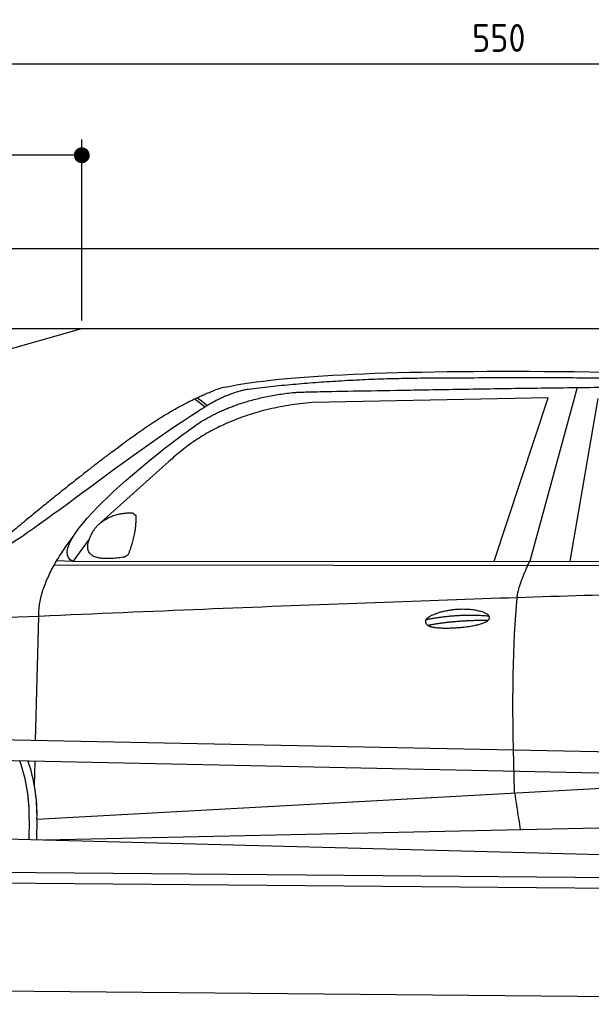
# Model space of a CAD drawing. Header units: millimetres. Extents: x -411 to 6777, y 0 to 6777.
# Tile 4 of 6: x 1744 to 3183, y 4300 to 6777. Entities that reach past the tile are written whole.
import ezdxf

# ---------------------------------------------------------------- set-up
doc = ezdxf.new("R2010")
doc.units = ezdxf.units.MM
doc.layers.add('4', color=3, linetype='Continuous')
for name, color, linetype, lineweight in [('car', 10, 'Continuous', 25), ('Freiraum', 7, 'Continuous', 25), ('Gebäude', 7, 'Continuous', 25), ('Plattform', 7, 'Continuous', 25)]:
    doc.layers.add(name, color=color, linetype=linetype, lineweight=lineweight)
doc.styles.get("Standard").update_dxf_attribs({"font": 'ISOCP.SHX'})
doc.dimstyles.new('GEN-ISO', dxfattribs={"dimscale": 20, "dimtxt": 3.5, "dimasz": 2, "dimexe": 2, "dimexo": 1, "dimgap": 1.5, "dimtad": 1, "dimdec": 1, "dimlfac": 0.1, "dimdsep": 46, "dimtxsty": 'STANDARD', "dimblk": 'PUNKT', "dimcen": 2, "dimclrd": 256, "dimclre": 256, "dimclrt": 2, "dimadec": 0, "dimazin": 0, "dimtp": 0.1, "dimtm": 0.1, "dimtfac": 0.71, "dimtdec": 1, "dimtmove": 2, "dimatfit": 3, "dimldrblk": 'PUNKT', "dimfxl": 2, "dimtolj": 1, "dimarcsym": 0})

# ---------------------------------------------------------------- blocks, each defined once
blk = doc.blocks.new('PUNKT')
at = {"layer": '4', "color": 0, "linetype": 'ByBlock'}
blk.add_line((-0.5, 0), (-1, 0), dxfattribs=at)
at = {"layer": '4', "color": 0, "linetype": 'ByBlock', "const_width": 0.5}
blk.add_lwpolyline([(-0.25, 0, 1), (0.25, 0, 1)], format="xyb", close=True, dxfattribs=at)
blk = doc.blocks.new('*D71')
at = {"layer": '4', "lineweight": -2, "transparency": 16777216}
for p, q in [((200, 6020.9), (200, 6705.8)), ((5700, 6170.9), (5700, 6705.8)), ((240, 6665.8), (5660, 6665.8))]:
    blk.add_line(p, q, dxfattribs=at)
at = {"layer": 'Defpoints', "color": 0, "transparency": 16777216}
for p in [(5700, 6665.8), (5700, 6150.9), (200, 6000.9)]:
    blk.add_point(p, dxfattribs=at)
at = {"layer": '4', "lineweight": -2, "transparency": 16777216, "xscale": 40, "yscale": 40, "zscale": 40, "rotation": 180}
blk.add_blockref('PUNKT', (200, 6665.8), dxfattribs=at)
at = {"layer": '4', "lineweight": -2, "transparency": 16777216, "xscale": 40, "yscale": 40, "zscale": 40}
blk.add_blockref('PUNKT', (5700, 6665.8), dxfattribs=at)
at = {"layer": '4', "color": 2, "transparency": 16777216, "insert": (2950, 6730.8), "char_height": 70, "attachment_point": 5}
blk.add_mtext('550', dxfattribs=at)
blk = doc.blocks.new('Car')
at = {"layer": 'car'}
for p, q in [((3093.6, 5880.1), (2978.3, 5442.1)), ((2137.3, 5845.8), (2162.9, 5826)), ((3020.5, 5853.7), (2426.8, 5836.3)), ((2888.3, 5441.3), (3020.5, 5853.7)), ((3080, 5443.1), (3147, 5852.9)), ((2131.5, 5843.1), (2157.6, 5822.8)), ((2067.3, 5684.4), (1897.9, 5530.5)), ((1868.7, 5487), (1828.1, 5431)), ((1828.1, 5431), (4479.9, 5456.7)), ((1781.2, 5421.7), (4424.4, 5442.7)), ((1828.1, 5431), (1786.8, 5431.7)), ((1738.1, 4979.5), (1743.3, 5292)), ((1736.2, 4866.5), (1737.2, 4927.1)), ((1743.4, 4781.9), (3612.4, 4901.2)), ((1743.4, 4781.9), (2767, 4847.2)), ((1723.8, 4781.1), (1723, 4730.7)), ((1743.4, 4781.9), (1742.7, 4730.3)), ((1763.3, 4730), (3648.7, 4788.6)), ((1664.8, 4731.7), (3713.7, 4697))]:
    blk.add_line(p, q, dxfattribs=at)
for centre, radius, start, end in [((2245.8, 5702.7), 174.5, 102.8736, 113.54), ((1319.3, 4787.9), 404.6, 359.0314, 20.1942), ((1319.3, 4787.9), 424.2, 359.1908, 19.1882), ((1319.3, 4787.9), 404.6, 359.0315, 10.2025), ((1319.3, 4787.9), 424.2, 359.1908, 9.6942)]:
    blk.add_arc(centre, radius, start, end, dxfattribs=at)
for points, degree in [([(2206.9, 5872.9), (2494, 5937.1), (3379.1, 5931.9), (4551.6, 5879.4)], 3), ([(2737.4, 5900.1), (2494.6, 5897.8), (2265.5, 5867.9)], 2), ([(3701.7, 5894.3), (3353.3, 5910.5), (2737.4, 5900.1)], 2), ([(1924.2, 5707.4), (2064.3, 5818.9), (2176.1, 5862.7)], 2), ([(2265.5, 5867.9), (2209.3, 5858.3), (2141.3, 5812.4)], 2), ([(2147.9, 5785.7), (2241.2, 5844.3), (2376.6, 5860.7)], 2), ([(2426.8, 5836.3), (2202.9, 5815), (2067.3, 5684.4)], 2), ([(1628.2, 5453.6), (1663.9, 5450.2), (1963.8, 5701.8), (2141.3, 5812.4)], 3), ([(1828.1, 5431), (1744.7, 5470.3), (2036.5, 5709.3), (2147.9, 5785.7)], 3), ([(1924.2, 5707.4), (1843.6, 5646.2), (1742, 5561.8), (1613.7, 5455.4), (1619.6, 5453.5)], 4), ([(1876.8, 5504.8), (1893, 5535.2), (1935.6, 5549.6)], 2), ([(1935.6, 5549.6), (1964.3, 5555.7), (1977.2, 5554.6)], 2), ([(1967.8, 5450.4), (1988.7, 5503.6), (1985.7, 5548.4)], 2), ([(1977.2, 5554.6), (1983.3, 5548.5), (1985.7, 5548.4)], 2), ([(1954.3, 5442.6), (1832.3, 5422.7), (1876.8, 5504.8)], 2), ([(1743.3, 5292), (1740.2, 5375.6), (1828.1, 5493.7)], 2), ([(1954.3, 5442.6), (1960.4, 5444.4), (1967.8, 5450.4)], 2), ([(2947.2, 5349.9), (2950, 5380.9), (2978.3, 5442.1)], 2), ([(4699.2, 5387), (3822.5, 5407.3), (1390.5, 5272.9)], 2), ([(2717.6, 5292.5), (2793, 5309.4), (2876.5, 5303.7)], 2), ([(2722.7, 5278.7), (2796.7, 5293.3), (2874.6, 5292.5)], 2)]:
    blk.add_open_spline(points, degree=degree, dxfattribs=at)
for points, degree, knots in [([(2376.6, 5860.7), (2403.2, 5863), (2542.6, 5866.1), (3563.8, 5895.6), (4184.1, 5894.8), (4641, 5726.4), (4618.9, 5552.6)], 4, [0.0821318, 0.0821318, 0.0821318, 0.0821318, 0.0821318, 0.258851, 0.508851, 1, 1, 1, 1, 1]), ([(2945.5, 4858.6), (2944.9, 4872.2), (2944.3, 4885.5), (2943.8, 4898.7), (2936.5, 5088.5), (2937.6, 5238.9), (2947.2, 5349.9)], 3, [0, 0, 0, 0, 0.064923, 0.064923, 0.064923, 1, 1, 1, 1]), ([(2717.6, 5292.5), (2721.8, 5297.6), (2742.8, 5314), (2825.5, 5334.1), (2940.8, 5298), (2832.1, 5269.4), (2747.4, 5270), (2713, 5273.5), (2717.6, 5292.5)], 5, [0, 0, 0, 0, 0, 0, 0.300106, 0.500106, 0.700106, 1, 1, 1, 1, 1, 1]), ([(2945.5, 4858.6), (2946.2, 4854), (2946.9, 4849.4), (2947.6, 4845.1), (2948.2, 4841.1), (2948.8, 4837.2), (2949.4, 4833.5), (2954.2, 4803.3), (2958, 4781.2), (2960.6, 4767.2)], 3, [-0.000011, -0.000011, -0.000011, -0.000011, 0.107576, 0.107576, 0.107576, 0.206414, 0.206414, 0.206414, 1, 1, 1, 1])]:
    blk.add_open_spline(points, degree=degree, knots=knots, dxfattribs=at)
blk = doc.blocks.new('_Dot')
at = {"color": 0, "linetype": 'ByBlock', "lineweight": -2}
blk.add_line((-0.5, 0), (-1, 0), dxfattribs=at)
at = {"color": 0, "linetype": 'ByBlock', "const_width": 0.5}
blk.add_lwpolyline([(-0.25, 0, 1), (0.25, 0, 1)], format="xyb", close=True, dxfattribs=at)
blk = doc.blocks.new('*D77')
at = {"layer": '4', "lineweight": -2, "transparency": 16777216}
for p, q in [((200, 5970.9), (200, 6475.7)), ((1900, 6020), (1900, 6475.7)), ((1860, 6435.7), (240, 6435.7))]:
    blk.add_line(p, q, dxfattribs=at)
at = {"layer": 'Defpoints', "color": 0, "transparency": 16777216}
for p in [(200, 6435.7), (1900, 6000), (200, 5950.9)]:
    blk.add_point(p, dxfattribs=at)
at = {"layer": '4', "lineweight": -2, "transparency": 16777216, "xscale": 40, "yscale": 40, "zscale": 40, "rotation": 180}
blk.add_blockref('_Dot', (200, 6435.7), dxfattribs=at)
at = {"layer": '4', "lineweight": -2, "transparency": 16777216, "xscale": 40, "yscale": 40, "zscale": 40}
blk.add_blockref('_Dot', (1900, 6435.7), dxfattribs=at)
at = {"layer": '4', "color": 2, "transparency": 16777216, "insert": (1050, 6500.7), "char_height": 70, "attachment_point": 5}
blk.add_mtext('170', dxfattribs=at)
blk = doc.blocks.new('Plattform OG 6200 550')
at = {"layer": 'Plattform'}
for p, q in [((5482.3, 4889.6), (348.5, 4992)), ((5481.2, 4833.6), (347.5, 4941)), ((440.2, 4643.6), (5395, 4600.4)), ((446, 4616.5), (5394.8, 4573.4)), ((5437.5, 4300), (372.6, 4344.2))]:
    blk.add_line(p, q, dxfattribs=at)
blk = doc.blocks.new('Gebäude_365_GT215')
at = {"layer": 'Freiraum'}
blk.add_line((500, 5600), (1900, 6000), dxfattribs=at)
at = {"layer": 'Gebäude'}
for p, q in [((5900, 6200.6), (0, 6200.6)), ((200, 6000), (5700, 6000))]:
    blk.add_line(p, q, dxfattribs=at)

msp = doc.modelspace()

# ---------------------------------------------------------------- block references
at = {"layer": 'car', "rotation": 359.4752422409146}
msp.add_blockref('Car', (0, 0), dxfattribs=at)
at = {"layer": 'Gebäude'}
msp.add_blockref('Gebäude_365_GT215', (0, 0), dxfattribs=at)
at = {"layer": 'Plattform'}
msp.add_blockref('Plattform OG 6200 550', (0, 0), dxfattribs=at)

# ---------------------------------------------------------------- dimensions: what is measured, and where the dimension line sits
at = {"layer": '4'}
for base, p1, p2, override, picture, middle in [((5700, 6665.8), (200, 6000.88), (5700, 6150.88), {"dimtdec": 3, "dimtolj": 0}, '*D71', (2950, 6730.8)), ((200, 6435.7), (1900, 6000), (200, 5950.88), {"dimblk1": 'Dot', "dimblk2": 'Dot', "dimsah": 1, "dimtdec": 3, "dimtolj": 0}, '*D77', (1050, 6500.7))]:
    dim = msp.add_linear_dim(base=base, p1=p1, p2=p2, dimstyle='GEN-ISO', override=override, dxfattribs=at)
    dim.commit()
    dim.dimension.update_dxf_attribs({"geometry": picture, "text_midpoint": middle})

doc.saveas('drawing.dxf')
